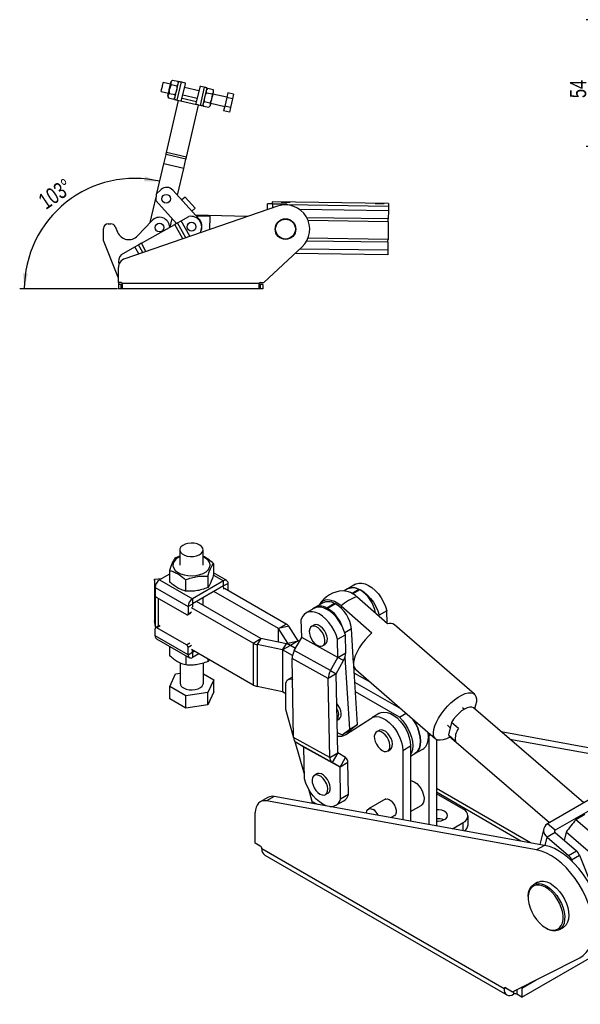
# Model space of a CAD drawing. Extents: x 64 to 763, y 49 to 567.
# Tile 1 of 8: x 64 to 304, y 80 to 502. Entities that reach past the tile are written whole.
import ezdxf

# ---------------------------------------------------------------- set-up
doc = ezdxf.new("R2010")
doc.units = 0
doc.header["$LTSCALE"] = 2
doc.layers.get('0').update_dxf_attribs({"linetype": 'CONTINUOUS'})
doc.styles.add('SLDTEXTSTYLE0', font='TXT', dxfattribs={"width": 0.75})
doc.dimstyles.new('SLDDIMSTYLE0', dxfattribs={"dimtxt": 7, "dimasz": 6.604, "dimexe": 0, "dimexo": 0.0625, "dimgap": 1.75, "dimtad": 1, "dimdec": 0, "dimrnd": 1e-09, "dimzin": 12, "dimtxsty": 'SLDTEXTSTYLE0', "dimsah": 1, "dimcen": 0.09, "dimazin": 3, "dimtfac": 1, "dimtdec": 0, "dimtofl": 0, "dimtmove": 0, "dimatfit": 3, "dimtolj": 1, "dimtzin": 12})
doc.dimstyles.new('SLDDIMSTYLE3', dxfattribs={"dimtxt": 7, "dimasz": 6.604, "dimexe": 0, "dimexo": 0.0625, "dimgap": 1.75, "dimtad": 1, "dimdec": 4, "dimlfac": 5, "dimzin": 12, "dimtxsty": 'SLDTEXTSTYLE0', "dimsah": 1, "dimcen": 0.09, "dimazin": 3, "dimtfac": 1, "dimtdec": 0, "dimtofl": 0, "dimtmove": 0, "dimatfit": 3, "dimtolj": 1, "dimtzin": 12})

# ---------------------------------------------------------------- blocks, each defined once
blk = doc.blocks.new('_D_1')
at = {"color": 179, "linetype": 'CONTINUOUS'}
for p, q in [((327.87, 502.31), (306.85, 502.31)), ((308.85, 502.31), (308.85, 447.95)), ((427.66, 447.95), (306.85, 447.95))]:
    blk.add_line(p, q, dxfattribs=at)
for points in [[(308.85, 502.31), (307.83, 495.71), (309.86, 495.71)], [(308.85, 447.95), (309.86, 454.56), (307.83, 454.56)]]:
    blk.add_solid(points, dxfattribs=at)
at = {"color": 179, "linetype": 'CONTINUOUS', "insert": (299.82, 468.68, 0.1), "char_height": 7, "attachment_point": 1, "rotation": 90, "style": 'SLDTEXTSTYLE0'}
blk.add_mtext('54', dxfattribs=at)
blk = doc.blocks.new('_D_9')
at = {"color": 179, "linetype": 'CONTINUOUS'}
blk.add_line((105.6, 386.85), (63.58, 386.85), dxfattribs=at)
blk.add_arc((112.94, 386.85), 47.36, 76.8575, 180, dxfattribs=at)
for points in [[(123.71, 432.96), (117.35, 435.02), (117.03, 433.01)], [(65.58, 386.85), (67.05, 393.36), (65.03, 393.5)]]:
    blk.add_solid(points, dxfattribs=at)
at = {"color": 179, "linetype": 'CONTINUOUS', "insert": (70.85, 426.38, 0.04), "char_height": 7, "attachment_point": 1, "rotation": 34.3293, "style": 'SLDTEXTSTYLE0'}
blk.add_mtext('103°', dxfattribs=at)

msp = doc.modelspace()

# ---------------------------------------------------------------- linework, layer by layer
at = {"color": 7, "linetype": 'CONTINUOUS'}
for p, q in [((128.348541, 474.648676), (125.232356, 475.37627)), ((129.194626, 476.428912), (128.621389, 475.817243)), ((128.748293, 474.517331), (131.048142, 473.980341)), ((129.194626, 476.428912), (131.494475, 475.891922)), ((130.100484, 468.078236), (131.919473, 475.868694)), ((131.171672, 467.828123), (132.990661, 475.618587)), ((131.737573, 475.089649), (131.494475, 475.891922)), ((132.990661, 475.618587), (134.451372, 475.277523)), ((133.112855, 467.785637), (134.749946, 474.79705)), ((140.540611, 471.801958), (134.386149, 473.238961)), ((140.90441, 473.360048), (139.267319, 466.348634)), ((142.845594, 473.317562), (141.026605, 465.527103)), ((142.845594, 473.317562), (141.384883, 473.658625)), ((124.322862, 471.481041), (127.439046, 470.753447)), ((127.166198, 469.584874), (127.409296, 468.782608)), ((127.855628, 470.694182), (130.155478, 470.157192)), ((139.756667, 468.444441), (133.602203, 469.881443)), ((143.916782, 473.067454), (142.097792, 465.27699)), ((144.30812, 472.900073), (143.734884, 472.288404)), ((143.861788, 470.988498), (146.161636, 470.451502)), ((144.30812, 472.900073), (146.607968, 472.363083)), ((152.498969, 469.009809), (146.578219, 470.392243)), ((146.851068, 471.56081), (146.607968, 472.363083)), ((152.490553, 468.973772), (151.59789, 465.150622)), ((152.936887, 470.885346), (152.490553, 468.973772)), ((154.983502, 468.391697), (152.490553, 468.973772)), ((155.429834, 470.303271), (152.936887, 470.885346)), ((155.429834, 470.303271), (154.983502, 468.391697)), ((126.588802, 445.297659), (131.814384, 467.678056)), ((127.409296, 468.782608), (129.709146, 468.245618)), ((129.709146, 468.245618), (130.282382, 468.85728)), ((131.171672, 467.828123), (132.632383, 467.487065)), ((135.158307, 443.29677), (140.383891, 465.67717)), ((141.026605, 465.527103), (139.565894, 465.868161)), ((142.279693, 466.056041), (142.522791, 465.253768)), ((142.522791, 465.253768), (144.822639, 464.716778)), ((142.969122, 467.165343), (145.268973, 466.628353)), ((144.822639, 464.716778), (145.395877, 465.328441)), ((145.668724, 466.497014), (151.589474, 465.11458)), ((151.59789, 465.150622), (151.151558, 463.239045)), ((154.090836, 464.568544), (151.59789, 465.150622)), ((154.983502, 468.391697), (154.090836, 464.568544)), ((153.644505, 462.656967), (151.151558, 463.239045)), ((154.090836, 464.568544), (153.644505, 462.656967)), ((125.448103, 440.412221), (126.4076, 444.521601)), ((134.977106, 442.520712), (126.4076, 444.521601)), ((135.158307, 443.29677), (126.588802, 445.297659)), ((122.503582, 427.801273), (125.447723, 440.410591)), ((134.01723, 438.409702), (125.447723, 440.410591)), ((134.01761, 438.411334), (125.448103, 440.412221)), ((134.01761, 438.411334), (134.977106, 442.520712)), ((131.352928, 426.998893), (134.01723, 438.409702)), ((122.185786, 427.51258), (122.050211, 424.687404)), ((124.287918, 429.422198), (122.185786, 427.51258)), ((140.642668, 416.772623), (129.373235, 429.178164)), ((119.582618, 415.291214), (122.121012, 426.162779)), ((122.050211, 424.687404), (130.933223, 414.908866)), ((134.612274, 426.236657), (133.205918, 424.959097)), ((134.612274, 426.236657), (138.915638, 421.499457)), ((169.99509, 420.812839), (170.031645, 423.372616)), ((171.942874, 424.145402), (171.931454, 423.345483)), ((221.937778, 423.431397), (171.942874, 424.145402)), ((172.331413, 423.339772), (177.657237, 423.263711)), ((178.500661, 422.900158), (178.57345, 422.825258)), ((221.920648, 422.231519), (178.548493, 422.850941)), ((221.937778, 423.431397), (221.920648, 422.231519)), ((174.323531, 422.29862), (108.700384, 399.77283)), ((138.915638, 421.499457), (137.509281, 420.221896)), ((161.326587, 417.83729), (139.067769, 418.506293)), ((221.8928, 420.281571), (183.883097, 420.824408)), ((221.8928, 420.281571), (221.843591, 416.83607)), ((101.599045, 414.741568), (102.757082, 414.741568)), ((114.177668, 409.574247), (120.266551, 416.01463)), ((115.823262, 406.430494), (130.145353, 414.466783)), ((128.167717, 413.357109), (129.021423, 417.013402)), ((131.319479, 415.125598), (132.92514, 416.026553)), ((132.927607, 416.027937), (136.197577, 417.862755)), ((139.412255, 418.127078), (145.227625, 417.952294)), ((221.843591, 416.83607), (186.887595, 417.335296)), ((221.826341, 415.628193), (187.435749, 416.119344)), ((221.826341, 415.628193), (221.71792, 408.036967)), ((99.599045, 407.541568), (99.599045, 412.741568)), ((104.600265, 413.517891), (105.60677, 411.128202)), ((105.997455, 391.445568), (99.599045, 407.541568)), ((113.043474, 404.870724), (114.649136, 405.771679)), ((221.700671, 406.829091), (186.744681, 407.328316)), ((221.71792, 408.036967), (187.327334, 408.528118)), ((221.700671, 406.829091), (221.651461, 403.38359)), ((107.286642, 401.6405), (113.041008, 404.86934)), ((168.426629, 389.545567), (184.804889, 404.867179)), ((221.623614, 401.43364), (181.743386, 402.003192)), ((221.651461, 403.38359), (183.796891, 403.924211)), ((105.999045, 389.545567), (105.999045, 395.989513)), ((107.199045, 389.545567), (105.999045, 389.545567)), ((105.999045, 389.545567), (105.999045, 388.745568)), ((105.999045, 388.745568), (105.999045, 386.845569)), ((107.199045, 388.745568), (105.999045, 388.745568)), ((107.199045, 386.845569), (107.199045, 388.745568)), ((107.199045, 388.745568), (107.599045, 388.745568)), ((166.399043, 389.145569), (107.599045, 389.145569)), ((107.599045, 389.145569), (107.599045, 386.845569)), ((166.399043, 386.845569), (166.399043, 389.145569)), ((166.399043, 388.745568), (166.799044, 388.745568)), ((166.799044, 389.545567), (168.426629, 389.545567)), ((166.799044, 388.745568), (166.799044, 386.845569)), ((167.999044, 388.745568), (166.799044, 388.745568)), ((167.999044, 388.745568), (167.999044, 386.845569)), ((107.199045, 386.845569), (105.999045, 386.845569)), ((107.599045, 386.845569), (107.199045, 386.845569)), ((166.399043, 386.845569), (107.599045, 386.845569)), ((166.799044, 386.845569), (166.399043, 386.845569)), ((167.999044, 386.845569), (166.799044, 386.845569)), ((132.334281, 274.865696), (132.349322, 268.324709)), ((142.349294, 268.347705), (142.334253, 274.888692)), ((132.340534, 272.145465), (130.411078, 271.464632)), ((146.831784, 268.956593), (146.842885, 264.129124)), ((121.441293, 262.338233), (124.473106, 262.495608)), ((121.819104, 259.852453), (121.441293, 262.338233)), ((121.441293, 262.338233), (121.48266, 244.350519)), ((127.874319, 264.459086), (123.646501, 262.018419)), ((123.646501, 262.018419), (137.788586, 253.89779)), ((127.870773, 266.002303), (127.881874, 261.174834)), ((134.810968, 262.017124), (134.822069, 257.189655)), ((144.291474, 263.494269), (144.302574, 258.6668)), ((152.456759, 261.708359), (146.841034, 264.933005)), ((121.707131, 258.647391), (135.849216, 250.526763)), ((121.707131, 258.647391), (121.71418, 255.581305)), ((121.866604, 259.63791), (121.819104, 259.852453)), ((151.082193, 261.572026), (137.788586, 253.89779)), ((151.087177, 259.405323), (137.79357, 251.731087)), ((151.087177, 259.405323), (151.082193, 261.572026)), ((153.03191, 260.446121), (151.158077, 259.36438)), ((151.16118, 258.015302), (151.158077, 259.36438)), ((178.035316, 243.03154), (151.550089, 258.239814)), ((153.038949, 257.384885), (153.03191, 260.446121)), ((204.322698, 258.057641), (202.892537, 257.232027)), ((207.767429, 260.069564), (204.408672, 258.130594)), ((209.575611, 257.660197), (209.223108, 257.832246)), ((122.423163, 254.357651), (135.151043, 247.049083)), ((137.788586, 253.89779), (137.79357, 251.731087)), ((142.389181, 251.001628), (142.381416, 254.379592)), ((174.676559, 241.092571), (146.947099, 257.015304)), ((221.548787, 243.178618), (208.310781, 254.650709)), ((137.723049, 251.608503), (135.849216, 250.526763)), ((135.849216, 250.526763), (135.856265, 247.460676)), ((163.82247, 234.826639), (137.337243, 250.034912)), ((137.723049, 251.608503), (137.726152, 250.259425)), ((167.181228, 236.765608), (139.451767, 252.688341)), ((189.909824, 249.760588), (186.551067, 247.821618)), ((193.625578, 252.048926), (190.26682, 250.109957)), ((198.793283, 251.811236), (195.434526, 249.872267)), ((195.787029, 249.700218), (195.434526, 249.872267)), ((199.145786, 251.639187), (195.787029, 249.700218)), ((199.145786, 251.639187), (198.793283, 251.811236)), ((201.593267, 250.77277), (214.831273, 239.300679)), ((135.649118, 247.00066), (137.134043, 247.857888)), ((184.649207, 237.294576), (184.498358, 245.033866)), ((221.267041, 248.712473), (217.908284, 246.773504)), ((217.917007, 246.325927), (217.908284, 246.773504)), ((221.371915, 243.331896), (221.267041, 248.712473)), ((121.860465, 241.86474), (121.48266, 244.350519)), ((121.754699, 237.961522), (121.747644, 241.027612)), ((123.439715, 242.344857), (121.954791, 241.487628)), ((135.180746, 234.130637), (122.452872, 241.439201)), ((174.676559, 241.092571), (178.035316, 243.03154)), ((179.135088, 242.044199), (174.678871, 241.090496)), ((178.700656, 234.822242), (174.678871, 241.090496)), ((183.156877, 235.775944), (179.135088, 242.044199)), ((189.938721, 242.5517), (188.878061, 241.939394)), ((206.929388, 226.210175), (205.981046, 240.932316)), ((258.778582, 212.956138), (224.483232, 242.676579)), ((135.896784, 229.840893), (121.754699, 237.961522)), ((122.32985, 236.699284), (136.471935, 228.578655)), ((163.82247, 234.826639), (167.181228, 236.765608)), ((167.184837, 236.764282), (165.540273, 234.196079)), ((178.082625, 234.46546), (167.184837, 236.764282)), ((181.46658, 231.608379), (184.647249, 237.287544)), ((200.199569, 228.718202), (184.647249, 237.287544)), ((200.201527, 228.725237), (184.649207, 237.294576)), ((200.050678, 236.464528), (203.409436, 238.403497)), ((203.560284, 230.664206), (203.409436, 238.403497)), ((127.945568, 233.474642), (127.954825, 229.451049)), ((135.896784, 229.840893), (135.88973, 232.906983)), ((163.82247, 234.826639), (163.863838, 216.838924)), ((176.438064, 231.897256), (165.540273, 234.196079)), ((165.540273, 234.196079), (165.581638, 216.208366)), ((176.438064, 231.897256), (178.082625, 234.46546)), ((179.800428, 233.834901), (176.441671, 231.895932)), ((178.700656, 234.822242), (183.156877, 235.775944)), ((183.159185, 235.77387), (179.800428, 233.834901)), ((182.004685, 232.569179), (179.800428, 233.834901)), ((183.64369, 235.49566), (183.159185, 235.77387)), ((193.640175, 233.690279), (194.700835, 234.302584)), ((200.201527, 228.725237), (200.050678, 236.464528)), ((134.885769, 229.489459), (134.89502, 225.465869)), ((135.896784, 229.840893), (137.770617, 230.922634)), ((163.863838, 216.838924), (137.378605, 232.047201)), ((137.770617, 230.922634), (137.768546, 231.823289)), ((138.622835, 231.332742), (137.841512, 230.881694)), ((137.841512, 230.881694), (137.846496, 228.714991)), ((140.50696, 230.250844), (137.846496, 228.714991)), ((176.438064, 231.897256), (176.479426, 213.909544)), ((176.441671, 231.895932), (176.483036, 213.908218)), ((180.655792, 229.476111), (176.441671, 231.895932)), ((196.087236, 219.691039), (180.534916, 228.26038)), ((181.195615, 194.363188), (180.534916, 228.26038)), ((197.0189, 223.039039), (181.46658, 231.608379)), ((197.0189, 223.039039), (200.199569, 228.718202)), ((202.62862, 227.316206), (200.199569, 228.718202)), ((200.201527, 228.725237), (203.560284, 230.664206)), ((205.263963, 197.983775), (203.277493, 228.821901)), ((132.445891, 226.330021), (132.46589, 217.632064)), ((142.465862, 217.655062), (142.446043, 226.275427)), ((144.373023, 228.030886), (144.375525, 226.943015)), ((144.922221, 227.715526), (144.375525, 226.943015)), ((199.44795, 221.637043), (202.62862, 227.316206)), ((206.93447, 226.3147), (206.921957, 226.325544)), ((208.62272, 199.922745), (207.002741, 225.071445)), ((127.985371, 216.166419), (130.525681, 221.628743)), ((130.525681, 221.628743), (132.456011, 221.929502)), ((142.456567, 221.698836), (146.946382, 219.120707)), ((180.690231, 220.29187), (178.866578, 219.239097)), ((199.445992, 221.630007), (196.087236, 219.691039)), ((196.747935, 185.793848), (196.087236, 219.691039)), ((197.0189, 223.039039), (199.44795, 221.637043)), ((200.106691, 187.732817), (199.445992, 221.630007)), ((214.294783, 217.895274), (207.202673, 221.967686)), ((207.848698, 223.48147), (242.144048, 193.761027)), ((134.925566, 212.181238), (127.985371, 216.166419)), ((127.997404, 210.933629), (127.985371, 216.166419)), ((146.946382, 219.120707), (144.406076, 213.65838)), ((146.958415, 213.887917), (146.946382, 219.120707)), ((176.479426, 213.909544), (165.581638, 216.208366)), ((177.830843, 206.334842), (177.830843, 216.949872)), ((227.522616, 206.431999), (207.461379, 217.951507)), ((144.406076, 213.65838), (134.925566, 212.181238)), ((134.937599, 206.948448), (134.925566, 212.181238)), ((144.418109, 208.425591), (144.406076, 213.65838)), ((146.958415, 213.887917), (144.418109, 208.425591)), ((177.830842, 213.134285), (176.483036, 213.908218)), ((226.644525, 203.068589), (207.720085, 213.935328)), ((134.937599, 206.948448), (127.997404, 210.933629)), ((144.418109, 208.425591), (134.937599, 206.948448)), ((254.472149, 206.504067), (253.733249, 207.139416)), ((305.797191, 166.328403), (258.434012, 207.053969)), ((181.190289, 194.636447), (177.830843, 206.334842)), ((218.116453, 204.739677), (214.757695, 202.800707)), ((226.644525, 203.068589), (229.500951, 204.717568)), ((199.833537, 201.747065), (200.620659, 202.201461)), ((203.60245, 195.606623), (214.366177, 202.539945)), ((205.263963, 197.983775), (208.62272, 199.922745)), ((208.62272, 199.922745), (205.370028, 197.415424)), ((247.189381, 199.577748), (248.372269, 198.560633)), ((248.919378, 200.826675), (247.617518, 195.434585)), ((252.01017, 198.169037), (248.919378, 200.826675)), ((196.747935, 185.793848), (181.195615, 194.363188)), ((199.936016, 196.48933), (202.011271, 195.476455)), ((202.011271, 195.476455), (205.263963, 197.983775)), ((205.370028, 197.415424), (202.011271, 195.476455)), ((205.842488, 197.049515), (205.287862, 197.367991)), ((217.876192, 197.398728), (216.815532, 196.786421)), ((239.112976, 196.387762), (239.175514, 195.214963)), ((239.175514, 195.214963), (239.175514, 157.052735)), ((247.617518, 195.434585), (248.002379, 194.922149)), ((250.70831, 192.776946), (247.617518, 195.434585)), ((248.002379, 194.922149), (291.114235, 157.852114)), ((270.288722, 196.860614), (337.594678, 184.684701)), ((185.793073, 178.608452), (181.799933, 192.513522)), ((197.787927, 183.584062), (182.235607, 192.153402)), ((185.564419, 190.232082), (182.235607, 192.153402)), ((201.11674, 181.662741), (185.564419, 190.232082)), ((201.118924, 181.6581), (185.566604, 190.227439)), ((185.832061, 176.608141), (185.566604, 190.227439)), ((228.035423, 188.783925), (231.39418, 190.722894)), ((231.39418, 190.722894), (231.39418, 158.460411)), ((242.534271, 193.489125), (242.534271, 156.445124)), ((274.039467, 193.635506), (334.235919, 182.745731)), ((196.747935, 185.793848), (200.106691, 187.732817)), ((200.108877, 187.728175), (197.787927, 183.584062)), ((203.437689, 185.806854), (200.108877, 187.728175)), ((221.577644, 188.537306), (222.638305, 189.149612)), ((228.035423, 188.783925), (228.035423, 159.068022)), ((231.39418, 186.354556), (233.285685, 187.446498)), ((233.285685, 187.446498), (236.644442, 189.385467)), ((201.11674, 181.662741), (197.787927, 183.584062)), ((201.11674, 181.662741), (203.437689, 185.806854)), ((204.477682, 183.597069), (201.118924, 181.6581)), ((201.384382, 168.038802), (201.118924, 181.6581)), ((204.743139, 169.977772), (204.477682, 183.597069)), ((338.290499, 185.086395), (290.207238, 157.328519)), ((191.182912, 178.718482), (190.122252, 178.106176)), ((172.885042, 169.044946), (169.526283, 167.105976)), ((288.891474, 148.058926), (172.885042, 169.044946)), ((189.14174, 166.947597), (187.653428, 172.130253)), ((194.884365, 169.857062), (195.945024, 170.469368)), ((201.384382, 168.038802), (204.743139, 169.977772)), ((254.023178, 163.578938), (242.534272, 170.211342)), ((170.181178, 168.657057), (166.822419, 166.718087)), ((285.532715, 146.119956), (169.526283, 167.105976)), ((189.144547, 166.94224), (189.14174, 166.947597)), ((199.331673, 165.25105), (202.69043, 167.19002)), ((220.828768, 168.011165), (213.309243, 163.670235)), ((231.39418, 162.563757), (235.986506, 165.21485)), ((311.500962, 164.932435), (293.469741, 154.523233)), ((164.750945, 148.985276), (164.750945, 162.139638)), ((222.936314, 159.990472), (224.828443, 161.082775)), ((256.073429, 156.842941), (256.073429, 160.721509)), ((306.171011, 161.256431), (302.405929, 159.082895)), ((249.410432, 155.2012), (254.023177, 157.864081)), ((293.469741, 154.523233), (290.207238, 157.328519)), ((388.261241, 85.259596), (302.405929, 159.082895)), ((288.567185, 155.282145), (286.909771, 148.417422)), ((293.449479, 153.524439), (290.090723, 151.585471)), ((293.449479, 153.524439), (302.595419, 145.660239)), ((298.139125, 153.698926), (297.298021, 150.215242)), ((383.994436, 79.875627), (298.139125, 153.698926)), ((166.872266, 147.760663), (164.750945, 148.985276)), ((288.891474, 148.058926), (285.532715, 146.119956)), ((290.090723, 151.585471), (299.236663, 143.72127)), ((271.524067, 86.529928), (167.579373, 146.535923)), ((168.770472, 143.903312), (272.715166, 83.897317)), ((299.236663, 143.72127), (302.595419, 145.660239)), ((300.545997, 141.856784), (303.904753, 143.795753)), ((303.904753, 143.795753), (309.218354, 130.616525)), ((300.545997, 141.856784), (300.82051, 141.175906)), ((285.945817, 132.218142), (284.178052, 131.197633)), ((281.876118, 126.109837), (281.876123, 125.701629)), ((289.379073, 112.70473), (289.732564, 112.500597)), ((295.289647, 111.949698), (297.057413, 112.970207)), ((279.125467, 82.95738), (315.011061, 103.673692)), ((275.108366, 85.277292), (304.061313, 99.839917)), ((279.125467, 86.835947), (285.340496, 90.423808)), ((272.231175, 86.938259), (275.108366, 85.277292)), ((279.125467, 86.835947), (278.697929, 87.08276)), ((279.125467, 86.835947), (279.125467, 82.95738)), ((279.125467, 82.95738), (277.004148, 84.181991))]:
    msp.add_line(p, q, dxfattribs=at)
at = {"color": 8, "linetype": 'CONTINUOUS'}
for p, q in [((132.632383, 467.487065), (139.565894, 465.868161)), ((133.300182, 468.587927), (139.454646, 467.150925)), ((172.306653, 421.606307), (172.331413, 423.339772)), ((133.595353, 408.318272), (130.145353, 414.466783)), ((134.889823, 408.762611), (131.319479, 415.125598)), ((136.66006, 409.370263), (132.92514, 416.026553)), ((136.662779, 409.371196), (132.927607, 416.027937)), ((116.510815, 402.453836), (114.649136, 405.771679)), ((117.805285, 402.898176), (115.823262, 406.430494)), ((114.737858, 401.845252), (113.041008, 404.86934)), ((114.740578, 401.846185), (113.043474, 404.870724)), ((105.997455, 391.445568), (105.999045, 391.445568)), ((146.807165, 264.026821), (151.082193, 261.572026)), ((121.819104, 259.852453), (121.941223, 259.858791)), ((121.819973, 259.474014), (121.819104, 259.852453)), ((151.086976, 259.405208), (151.158077, 259.36438)), ((209.223108, 257.832246), (206.261053, 256.122288)), ((121.860465, 241.86474), (121.830104, 255.06856)), ((123.231789, 242.224822), (123.20492, 253.908753)), ((209.575611, 257.660197), (206.581151, 255.931532)), ((135.856265, 247.460676), (137.341189, 248.317905)), ((123.937796, 242.29643), (122.452872, 241.439201)), ((174.690152, 235.181083), (174.676559, 241.092571)), ((174.692463, 235.180593), (174.678871, 241.090496)), ((205.981046, 240.932316), (203.152093, 239.299196)), ((135.180746, 234.130637), (136.66567, 234.987866)), ((137.374654, 233.764211), (135.88973, 232.906983)), ((178.701847, 234.305058), (178.700656, 234.822242)), ((137.841512, 230.881694), (137.770616, 230.922404)), ((239.175514, 195.214963), (239.950229, 195.662196)), ((282.926544, 149.138006), (242.534271, 172.455969)), ((278.806929, 149.88326), (242.534272, 170.823019)), ((189.14174, 166.947597), (191.269865, 165.719057)), ((254.023177, 154.366736), (254.023177, 157.864081)), ((293.275939, 153.720511), (293.469741, 154.523233)), ((289.223773, 147.994741), (290.090723, 151.585471)), ((272.231288, 86.938198), (271.524067, 86.529928)), ((275.589931, 85.519512), (275.589931, 84.181991)), ((277.004148, 86.230824), (277.004148, 84.181991))]:
    msp.add_line(p, q, dxfattribs=at)
at = {"color": 7, "linetype": 'CONTINUOUS', "flags": 128}
for points in [[(124.322862, 471.481041), (124.323631, 471.484337), (124.341966, 471.56286), (124.383787, 471.741972), (124.446838, 472.012011), (124.527721, 472.358427), (124.622076, 472.762535), (124.724816, 473.202554), (124.830402, 473.654763), (124.933142, 474.094782), (125.027497, 474.49889), (125.10838, 474.8453), (125.171432, 475.115339), (125.213252, 475.294451), (125.231587, 475.37298), (125.232356, 475.37627)], [(127.166198, 469.584874), (127.178587, 469.637934), (127.215331, 469.795308), (127.27518, 470.051626), (127.356094, 470.398174), (127.455319, 470.823143), (127.569476, 471.312056), (127.694678, 471.848277), (127.82666, 472.413538), (127.960927, 472.988586), (128.09291, 473.553846), (128.218111, 474.090062), (128.332268, 474.578981), (128.431493, 475.00395), (128.512408, 475.350497), (128.572256, 475.606815), (128.609, 475.764189), (128.621389, 475.817243)], [(131.919473, 475.868694), (131.940054, 475.86389), (132.001012, 475.849656), (132.1, 475.826548), (132.233217, 475.79544), (132.39554, 475.757537), (132.580734, 475.7143), (132.781682, 475.667379), (132.990661, 475.618587)], [(143.916782, 473.067454), (143.896201, 473.072259), (143.835243, 473.086492), (143.736255, 473.109607), (143.603038, 473.140709), (143.440714, 473.178611), (143.255519, 473.221848), (143.054571, 473.268769), (142.845594, 473.317562)], [(145.395877, 465.328441), (145.408263, 465.381501), (145.44501, 465.538869), (145.504859, 465.795193), (145.585772, 466.14174), (145.684999, 466.566704), (145.799154, 467.055623), (145.924356, 467.591844), (146.056339, 468.157099), (146.190607, 468.732152), (146.322587, 469.297413), (146.447789, 469.833628), (146.561947, 470.322547), (146.661171, 470.747517), (146.742087, 471.094058), (146.801933, 471.350382), (146.838679, 471.50775), (146.851068, 471.56081)], [(130.100484, 468.078236), (130.121065, 468.073432), (130.182023, 468.059198), (130.281011, 468.036083), (130.414228, 468.004982), (130.576552, 467.967079), (130.761745, 467.923836), (130.962693, 467.876921), (131.171672, 467.828123)], [(142.097792, 465.27699), (142.07721, 465.2818), (142.016252, 465.296028), (141.917265, 465.319143), (141.784049, 465.35025), (141.621725, 465.388147), (141.43653, 465.43139), (141.235584, 465.478311), (141.026605, 465.527103)], [(126.4076, 444.521601), (126.429077, 444.613586), (126.451021, 444.707567), (126.473365, 444.803266), (126.496046, 444.900403), (126.518998, 444.9987), (126.542152, 445.097868), (126.565442, 445.197619), (126.588802, 445.297659)], [(134.977106, 442.520712), (134.998585, 442.6127), (135.020528, 442.706678), (135.042873, 442.802377), (135.065554, 442.899517), (135.088504, 442.997814), (135.111659, 443.096981), (135.13495, 443.19673), (135.158307, 443.29677)], [(172.331413, 423.339772), (171.882751, 423.346179), (171.451333, 423.352341), (171.053734, 423.358019), (170.705232, 423.362996), (170.419225, 423.36708), (170.206704, 423.370116), (170.075836, 423.371985), (170.031645, 423.372616)], [(177.742287, 424.062577), (178.207853, 424.055928), (178.646358, 424.049666), (179.032328, 424.044153), (179.343321, 424.039712), (179.561266, 424.0366), (179.673501, 424.034997), (179.673501, 424.034997), (179.561266, 424.0366), (179.343321, 424.039712), (179.032328, 424.044154), (178.646358, 424.049666), (178.207853, 424.055928), (177.742287, 424.062577), (177.276721, 424.069227), (176.83821, 424.075489), (176.452246, 424.081001), (176.141253, 424.085443), (175.923302, 424.088555), (175.811067, 424.090158), (175.811067, 424.090158), (175.923302, 424.088555), (176.141253, 424.085443), (176.452246, 424.081001), (176.83821, 424.075489), (177.276721, 424.069227), (177.742287, 424.062577)], [(218.138161, 423.485662), (218.603733, 423.479013), (219.042244, 423.47275), (219.428208, 423.467238), (219.739201, 423.462796), (219.957152, 423.459684), (220.069387, 423.458081), (220.069387, 423.458081), (219.957152, 423.459684), (219.739201, 423.462796), (219.428208, 423.467238), (219.042244, 423.47275), (218.603733, 423.479013), (218.138161, 423.485662), (217.672601, 423.492311), (217.234089, 423.498573), (216.848126, 423.504085), (216.537132, 423.508527), (216.319182, 423.511639), (216.206946, 423.513243), (216.206946, 423.513243), (216.319182, 423.511639), (216.537132, 423.508527), (216.848126, 423.504085), (217.234089, 423.498573), (217.672601, 423.49231), (218.138161, 423.485662)], [(221.920648, 422.231519), (221.917489, 422.010339), (221.914234, 421.782397), (221.910884, 421.547847), (221.907439, 421.306845), (221.903911, 421.05955), (221.900287, 420.806126), (221.896579, 420.546742), (221.8928, 420.281571)], [(131.319479, 415.125598), (131.198741, 415.05785), (131.067858, 414.984411), (130.928091, 414.905986), (130.780786, 414.823331), (130.62736, 414.737243), (130.469293, 414.648549), (130.308108, 414.558106), (130.145353, 414.466783)], [(132.927607, 416.027937), (132.927265, 416.027745), (132.926927, 416.027555), (132.926595, 416.027369), (132.926271, 416.027188), (132.925963, 416.027014), (132.925669, 416.02685), (132.925394, 416.026695), (132.92514, 416.026553)], [(145.227625, 417.952294), (145.21763, 417.619651), (145.204737, 417.190761), (145.18924, 416.675054), (145.171469, 416.083873), (145.151823, 415.430219), (145.130732, 414.728466), (145.108661, 413.994047), (145.086088, 413.243115), (145.063519, 412.492182), (145.056313, 412.252359)], [(221.826341, 415.628193), (221.82869, 415.793268), (221.832779, 416.079248), (221.837142, 416.385015), (221.84123, 416.670995), (221.843591, 416.83607)], [(115.823262, 406.430494), (115.660508, 406.339171), (115.499321, 406.248728), (115.341254, 406.160034), (115.187829, 406.073946), (115.040524, 405.991291), (114.900757, 405.912866), (114.769874, 405.839426), (114.649136, 405.771679)], [(221.700671, 406.829091), (221.703031, 406.994165), (221.707108, 407.280145), (221.711483, 407.585912), (221.71556, 407.871893), (221.71792, 408.036968)], [(221.651461, 403.38359), (221.647682, 403.118418), (221.643975, 402.859035), (221.640351, 402.605611), (221.636822, 402.358315), (221.633377, 402.117313), (221.630027, 401.882763), (221.626773, 401.654823), (221.623614, 401.43364)], [(140.869801, 276.918214), (139.784821, 277.390257), (138.518094, 277.675919), (137.163571, 277.75401), (135.821703, 277.618743), (134.59202, 277.280147), (133.565714, 276.763335), (132.818902, 276.106637), (132.406976, 275.358758), (132.360486, 274.57516), (132.682878, 273.813965), (133.350241, 273.131625), (134.313081, 272.578746), (135.499989, 272.196331), (136.822936, 272.012744), (138.183808, 272.041601), (139.481671, 272.28076), (140.620269, 272.712488), (141.515166, 273.304756), (142.099977, 274.013651), (142.331343, 274.786586), (142.192093, 275.566245), (141.692567, 276.294798), (140.869801, 276.918214)], [(132.341052, 271.920261), (131.692474, 271.58446), (130.608669, 270.806504), (129.840049, 269.913039), (129.422556, 268.945843), (129.375708, 267.950141), (129.701701, 266.97249), (130.38528, 266.058609), (131.394496, 265.25122), (132.682146, 264.588087), (134.18803, 264.10021), (135.841735, 263.810403), (137.565929, 263.732218), (139.279994, 263.86931), (140.903782, 264.21527), (142.361365, 264.753922), (143.584592, 265.460076), (144.516266, 266.300713), (145.11282, 267.236529), (145.346361, 268.223765), (145.205967, 269.216259), (144.698203, 270.167604), (143.846814, 271.033312), (142.691612, 271.772907), (142.341024, 271.943257)], [(204.077193, 257.915914), (204.668174, 258.267518), (205.83455, 258.621408), (207.141109, 258.637159), (208.545792, 258.314266), (210.003384, 257.663126), (211.466966, 256.704696), (212.889425, 255.46983), (214.224973, 253.998278), (215.43062, 252.337404), (216.467555, 250.540676), (217.302401, 248.665923), (217.908284, 246.773504)], [(207.767429, 260.069564), (208.026931, 260.206488), (209.193307, 260.560377), (210.499866, 260.576128), (211.904549, 260.253235), (213.362142, 259.602095), (214.825724, 258.643665), (216.248183, 257.4088), (217.583731, 255.937247), (218.789377, 254.276373), (219.826312, 252.479645), (220.661158, 250.604892), (221.267041, 248.712473)], [(203.409436, 238.403497), (202.803553, 240.295916), (201.968707, 242.170669), (200.931772, 243.967397), (199.726125, 245.628271), (198.390577, 247.099824), (196.968119, 248.334689), (195.504536, 249.293119), (194.046944, 249.944259), (192.642261, 250.267152), (191.335702, 250.251401), (190.169326, 249.897511), (189.909824, 249.760588)], [(201.593267, 250.77277), (200.159649, 251.864522), (198.708091, 252.675143), (197.282698, 253.180007), (195.926778, 253.36377), (194.681531, 253.220852), (193.584794, 252.755594), (192.669891, 251.982129), (192.091287, 251.1632)], [(200.050678, 236.464528), (199.444796, 238.356947), (198.60995, 240.231699), (197.573015, 242.028428), (196.367368, 243.689302), (195.03182, 245.160854), (193.609361, 246.39572), (192.145779, 247.35415), (190.688187, 248.00529), (189.283503, 248.328183), (187.976945, 248.312432), (186.810569, 247.958542), (185.821921, 247.277913), (185.042825, 246.292445), (184.498358, 245.033866)], [(121.860465, 241.86474), (121.914671, 241.627783), (121.962442, 241.492043)], [(191.259119, 233.926062), (192.167685, 233.545762), (193.008867, 233.482084), (193.720278, 233.739742), (194.249157, 234.299636), (194.556278, 235.120233), (194.618864, 236.140675), (194.432272, 237.285286), (194.010343, 238.46917), (193.384367, 239.604522), (192.600773, 240.607144), (191.717672, 241.402674), (190.800563, 241.932109), (189.917464, 242.156184), (189.133869, 242.058283), (188.507893, 241.645667), (188.085964, 240.948932), (187.899373, 240.019754), (187.961959, 238.927053), (188.26908, 237.751861), (188.797959, 236.581337), (189.50937, 235.502301), (190.350552, 234.594771), (191.259119, 233.926062)], [(194.700835, 234.302584), (194.780938, 234.352048), (195.309817, 234.911942), (195.616938, 235.732539), (195.679523, 236.752981), (195.492932, 237.897592), (195.071003, 239.081476), (194.445027, 240.216828), (193.661432, 241.219449), (192.778332, 242.01498), (191.861223, 242.544415), (190.978124, 242.76849), (190.194529, 242.670588), (189.938721, 242.5517)], [(214.831273, 239.300679), (213.306567, 237.844062), (211.863948, 236.25065), (210.544832, 234.566191), (209.387085, 232.839036), (208.423947, 231.118769), (207.683065, 229.454779), (207.185709, 227.894834), (206.946157, 226.483713), (206.971286, 225.261932), (207.260374, 224.264562), (207.805123, 223.520236), (207.848698, 223.48147)], [(133.930342, 215.602541), (135.015322, 215.130498), (136.28205, 214.844838), (137.636573, 214.766747), (138.97844, 214.902013), (140.208124, 215.240611), (141.23443, 215.757422), (141.981241, 216.414119), (142.393167, 217.161999), (142.465862, 217.655062)], [(177.830843, 216.949872), (177.898776, 217.707151), (178.099969, 218.356892), (178.426686, 218.874128), (178.866375, 219.23898), (179.402138, 219.437427), (180.013386, 219.461844), (180.676627, 219.311292), (180.709573, 219.299653)], [(248.278852, 194.559327), (246.792573, 193.809765), (245.411839, 193.334903), (244.176369, 193.148404), (243.121704, 193.255635), (242.278187, 193.653508), (241.670085, 194.330578), (241.31489, 195.267368), (241.222819, 196.436927), (241.396523, 197.805612), (241.831007, 199.334043), (242.513769, 200.978252), (243.425167, 202.69094), (244.538981, 204.422835), (245.823169, 206.124114), (247.240791, 207.745831), (248.75106, 209.241337), (250.31053, 210.567607), (251.874338, 211.686484), (253.397496, 212.565785), (254.836186, 213.180212), (256.149018, 213.512086), (257.298225, 213.551864), (258.250746, 213.298401), (258.979181, 212.758985), (259.462573, 211.949137), (259.687014, 210.892155), (259.646046, 209.618446), (259.340852, 208.164652), (258.835914, 206.708389)], [(200.620659, 202.201461), (200.700762, 202.250926), (201.22964, 202.810817), (201.536762, 203.631414), (201.599347, 204.651859), (201.412756, 205.796468), (200.990826, 206.980351), (200.364851, 208.115706), (199.692249, 208.995798)], [(258.434012, 207.053969), (258.361847, 207.112079), (257.672149, 207.40561), (256.780978, 207.408847), (255.728645, 207.121641), (254.562752, 206.556985), (253.336042, 205.740419), (252.104, 204.708885), (250.922355, 203.50904), (249.844566, 202.195158), (248.919378, 200.826675)], [(214.366177, 202.539945), (215.412685, 203.097893), (216.627985, 203.313569), (217.969733, 203.17946), (219.391181, 202.700237), (220.842804, 201.892597), (222.274025, 200.784679), (223.63498, 199.415085), (224.87825, 197.831533), (225.960518, 196.089197), (226.844075, 194.248782), (227.498141, 192.37441), (227.899922, 190.531386), (228.035423, 188.783925)], [(218.116453, 204.739677), (218.771442, 205.036862), (219.986742, 205.252539), (221.32849, 205.118429), (222.749938, 204.639206), (224.201561, 203.831566), (225.632783, 202.723649), (226.993737, 201.354055), (228.237007, 199.770503), (229.319275, 198.028167), (230.202833, 196.187752), (230.856898, 194.313379), (231.25868, 192.470356), (231.39418, 190.722894)], [(226.644525, 203.068589), (227.995397, 201.62853), (229.222364, 199.991879), (230.28593, 198.21132), (231.151858, 196.344167), (231.792275, 194.450524), (232.186567, 192.591347), (232.322041, 190.82648), (232.194336, 189.212736), (231.807564, 187.802058), (231.394181, 186.968453)], [(233.285685, 187.446498), (233.673311, 187.702514), (234.53293, 188.578827), (235.166321, 189.741028), (235.553093, 191.151705), (235.680798, 192.765449), (235.545324, 194.530316), (235.151032, 196.389494), (234.510615, 198.283136), (233.644687, 200.150289), (232.581122, 201.930848), (232.384451, 202.218719)], [(232.437797, 202.141711), (232.581122, 201.930848), (233.644687, 200.150289), (234.510615, 198.283136), (235.151032, 196.389494), (235.545324, 194.530316), (235.680798, 192.765449), (235.553093, 191.151705), (235.166321, 189.741028), (234.53293, 188.578827), (233.673311, 187.702514), (233.285685, 187.446498)], [(204.350396, 196.826803), (204.546795, 196.828778), (205.791452, 197.016641)], [(219.196588, 188.773088), (220.105155, 188.39279), (220.946337, 188.32911), (221.657748, 188.58677), (222.186627, 189.146661), (222.493748, 189.967259), (222.556334, 190.987703), (222.369743, 192.132312), (221.947813, 193.316196), (221.321838, 194.45155), (220.538242, 195.454172), (219.655142, 196.249702), (218.738035, 196.779136), (217.854934, 197.003213), (217.071339, 196.905311), (216.445364, 196.492692), (216.023434, 195.795958), (215.836843, 194.866783), (215.899429, 193.774079), (216.20655, 192.598886), (216.735428, 191.428365), (217.44684, 190.349327), (218.288022, 189.441798), (219.196588, 188.773088)], [(222.638305, 189.149612), (222.718409, 189.199077), (223.247287, 189.758968), (223.554409, 190.579565), (223.616994, 191.60001), (223.430403, 192.744618), (223.008474, 193.928502), (222.382498, 195.063857), (221.598903, 196.066478), (220.715802, 196.862008), (219.798695, 197.391443), (218.915595, 197.615519), (218.132, 197.517617), (217.876192, 197.398728)], [(236.644442, 189.385467), (237.032068, 189.641483), (237.891687, 190.517796), (238.525078, 191.679997), (238.911851, 193.090674), (239.039555, 194.704419), (238.904081, 196.469285), (238.886872, 196.583704)], [(192.503308, 170.092842), (193.411874, 169.712546), (194.253057, 169.648864), (194.964468, 169.906525), (195.493346, 170.466416), (195.800468, 171.287013), (195.863053, 172.307458), (195.676462, 173.452066), (195.254532, 174.635951), (194.628557, 175.771305), (193.844962, 176.773927), (192.961862, 177.569457), (192.044754, 178.098892), (191.161654, 178.322968), (190.378058, 178.225066), (189.752083, 177.812447), (189.330153, 177.115712), (189.143563, 176.186538), (189.206148, 175.093833), (189.51327, 173.918641), (190.042148, 172.74812), (190.753559, 171.669081), (191.594742, 170.761554), (192.503308, 170.092842)], [(195.945024, 170.469368), (196.025128, 170.518831), (196.554006, 171.078722), (196.861127, 171.899319), (196.923713, 172.919764), (196.737122, 174.064372), (196.315192, 175.248256), (195.689217, 176.383611), (194.905622, 177.386233), (194.022521, 178.181763), (193.105414, 178.711198), (192.222314, 178.935274), (191.438718, 178.837372), (191.182912, 178.718482)], [(195.666958, 164.923606), (195.194553, 165.067376), (193.736961, 165.718519), (192.273378, 166.676946), (190.85092, 167.911815), (189.515372, 169.383367), (188.309726, 171.044241), (187.272791, 172.840969), (186.437944, 174.715718), (185.832061, 176.608141)], [(231.39418, 175.871497), (231.931649, 175.765566), (232.98675, 175.310386)], [(232.98675, 175.310386), (234.041852, 174.547372), (235.030658, 173.52446), (235.891037, 172.30593), (236.56893, 170.968341), (237.021741, 169.595741), (237.221019, 168.274378), (237.154241, 167.087275), (236.825607, 166.109021), (236.255761, 165.401085), (235.986506, 165.21485)], [(169.526283, 167.105976), (168.521201, 167.184277), (167.595278, 167.043701), (166.770722, 166.687618), (166.067308, 166.124568), (165.501904, 165.368054), (165.088072, 164.436216), (164.835735, 163.351406), (164.750945, 162.139638)], [(219.928696, 167.491565), (219.983189, 167.555885), (220.570986, 167.948095), (221.319395, 168.015015), (222.161916, 167.750699), (223.023688, 167.178632), (223.828138, 166.349648), (224.503787, 165.337403), (224.990602, 164.23184), (225.245326, 163.131192), (225.245326, 162.133261), (224.990602, 161.326714), (224.503787, 160.783215), (223.92837, 160.563173)], [(212.480901, 161.881898), (212.488562, 162.078371), (212.676173, 162.919252), (213.097727, 163.519049), (213.715771, 163.824471), (214.475387, 163.808379), (215.309081, 163.472203)], [(242.534271, 158.4912), (243.221934, 158.473854), (244.466707, 158.609819), (245.586758, 158.951553), (246.482562, 159.468689), (247.074526, 160.115281), (247.31005, 160.833873), (247.168206, 161.560617), (246.6616, 162.230937), (245.835244, 162.785274), (244.762562, 163.174371), (243.53887, 163.363657), (242.534272, 163.360022)], [(307.859315, 102.015875), (308.916485, 102.734634), (310.216525, 103.994927), (311.302028, 105.542158), (312.15782, 107.354717), (312.771941, 109.407281), (313.135827, 111.671165), (313.244376, 114.11475), (313.096082, 116.70389), (312.693011, 119.402416), (312.04081, 122.172618), (311.148571, 124.975802), (310.028772, 127.772801), (308.697047, 130.524541), (307.172016, 133.19257), (305.474973, 135.73962), (303.629626, 138.130108), (301.661769, 140.330627), (299.598891, 142.310436), (297.469812, 144.041875), (295.304275, 145.500757), (293.132532, 146.6667), (290.984929, 147.523414), (288.891474, 148.058926)], [(304.061313, 99.839917), (305.557726, 100.795664), (306.857767, 102.055956), (307.943269, 103.603188), (308.799061, 105.415747), (309.413183, 107.468311), (309.777068, 109.732195), (309.885617, 112.17578), (309.737324, 114.76492), (309.334252, 117.463446), (308.682051, 120.233648), (307.789813, 123.036832), (306.670013, 125.833831), (305.338288, 128.585571), (303.813257, 131.2536), (302.116215, 133.80065), (300.270867, 136.191138), (298.30301, 138.391657), (296.240133, 140.371465), (294.111053, 142.102905), (291.945516, 143.561787), (289.773773, 144.72773), (287.62617, 145.584444), (285.532715, 146.119956)], [(281.876118, 126.109837), (281.877108, 126.253097), (282.025613, 127.785044), (282.421856, 129.117357), (283.053121, 130.207206), (283.899114, 131.019563), (284.932628, 131.528328), (286.120463, 131.717139), (287.424445, 131.579924), (288.802636, 131.12111), (290.210762, 130.35543), (291.603568, 129.307493), (292.936273, 128.010988), (294.166044, 126.507585), (295.253369, 124.845596), (296.163288, 123.078448), (296.866561, 121.262934), (297.340587, 119.457405), (297.570118, 117.719898), (297.547791, 116.106252), (297.274311, 114.668336), (296.758476, 113.452363), (296.01687, 112.497411), (295.073318, 111.834179), (295.073318, 111.834179)], [(294.479516, 112.0683), (295.404324, 112.724659), (296.123992, 113.675409), (296.614012, 114.888173), (296.857694, 116.321656), (296.846747, 117.927036), (296.581527, 119.649653), (296.071087, 121.430835), (295.3328, 123.20993), (294.391809, 124.926354), (293.280154, 126.521656), (292.035695, 127.94151), (290.700809, 129.137564), (289.320953, 130.069089), (287.94312, 130.704361), (286.614219, 131.021752), (285.379527, 131.010443), (284.281064, 130.670831), (283.356257, 130.014472), (282.636589, 129.063722), (282.146569, 127.850958), (281.902886, 126.417476), (281.913844, 124.81209), (282.179053, 123.089478), (282.689494, 121.308296), (283.42778, 119.529201), (284.368772, 117.812778), (285.480427, 116.217475), (286.724897, 114.797615), (288.059782, 113.601561), (289.439638, 112.670037), (290.817472, 112.034764), (292.146362, 111.717379), (293.381054, 111.728689), (294.479516, 112.0683)], [(285.945817, 132.218142), (286.162147, 132.33366), (287.27731, 132.683858), (288.52825, 132.709763), (289.874757, 132.410544), (291.273548, 131.795822), (292.679672, 130.885349), (294.047938, 129.708388), (295.334355, 128.302776), (296.497587, 126.713682), (297.50025, 124.992181), (298.310101, 123.193612), (298.901126, 121.375774), (299.254328, 119.597096), (299.358346, 117.914748), (299.209842, 116.382802), (298.813598, 115.050488), (298.182333, 113.96064), (297.33634, 113.148282), (297.057413, 112.970207)]]:
    msp.add_lwpolyline(points, dxfattribs=at)
at = {"color": 7, "linetype": 'CONTINUOUS'}
for centre, radius in [((126.476685, 425.466076), 1.905), ((123.599045, 413.141568), 1.905), ((137.369574, 413.475039), 1.905), ((177.700049, 412.461998), 4.445), ((177.700049, 412.461998), 4.245)]:
    msp.add_circle(centre, radius, dxfattribs=at)
for centre, radius, start, end in [((134.360423, 474.888002), 0.4, 346.8575036, 76.8575036), ((141.293933, 473.269101), 0.4, 76.8575036, 166.8575036), ((132.723332, 467.876587), 0.4, 256.8575036, 346.8575036), ((139.656843, 466.257687), 0.4, 166.8575036, 256.8575036), ((124.351232, 440.667532), 1.126193, 346.81180459, 346.89697323), ((133.382276, 438.558428), 0.652139, 346.81719572, 346.96438788), ((126.70856, 426.757523), 3.6, 42.25261132, 132.25261132), ((177.700049, 412.461998), 10.4, 313.09087757, 108.9452874), ((177.640102, 422.063833), 1.2, 44.18177999, 89.18178324), ((101.599045, 412.741568), 2, 90, 180), ((102.757083, 412.741568), 2, 22.84015873, 90), ((123.599045, 413.141568), 4.4, 1.56253228, 139.23419648), ((137.107946, 413.328237), 4.625, 327.86936552, 101.35202617), ((137.208198, 413.652684), 4.64, 338.20084452, 42.25261132), ((110.399045, 413.146642), 5.2, 202.84015873, 316.60697149), ((110.682475, 398.500604), 4.625, 137.24253263, 195.12462913), ((112.209623, 406.353552), 1.701202, 299.25545021, 299.35071068), ((109.999045, 395.989513), 4, 108.9452874, 180), ((107.199045, 389.145568), 0.4, 0, 90), ((166.799045, 389.145568), 0.4, 90, 180), ((125.919763, 258.46722), 4.216483, 122.62490633, 177.55099645), ((151.841848, 260.636407), 1.20518, 350.91554195, 129.07408427), ((151.114801, 259.371299), 0.043826, 350.91722005, 129.07207133), ((206.566132, 253.449443), 5.125279, 58.77459737, 115.95845228), ((123.249273, 255.653517), 1.536791, 182.69325758, 237.48264273), ((140.061848, 250.346592), 4.216483, 122.62490633, 177.55099645), ((202.927959, 244.551115), 12.7, 92.73362447, 147.26099899), ((212.645913, 239.384089), 15.870194, 105.85250349, 134.14211998), ((202.044974, 248.367479), 8.873518, 45.0795454, 88.20927188), ((202.646919, 245.685724), 13.83455, 8.26229228, 59.9453852), ((137.876223, 251.601961), 0.153314, 122.6232286, 177.55422014), ((192.701752, 245.653759), 5.026316, 57.06460184, 129.82456638), ((195.998101, 247.335477), 5.27688, 58.01456856, 116.71847855), ((189.171104, 238.020995), 13.422917, 18.79839474, 60.46976452), ((192.282512, 239.722428), 13.751861, 5.04740575, 60.06086782), ((135.425512, 247.388768), 0.436714, 231.06139394, 9.47734451), ((122.1784, 241.099516), 0.436716, 51.06126872, 189.47672843), ((174.673421, 241.086749), 0.006614, 34.51079525, 61.67557216), ((176.543735, 240.263935), 3.143954, 34.48912614, 61.67786425), ((222.510452, 239.972592), 3.347149, 53.88619236, 106.6969049), ((123.10783, 237.815934), 1.360941, 173.85896771, 235.13471999), ((167.187269, 236.776482), 0.01244, 240.94606579, 258.72922223), ((184.634904, 237.294769), 0.014304, 329.65931309, 359.2280446), ((134.354643, 232.834775), 1.536784, 2.693107, 57.48278559), ((166.697513, 240.003836), 5.921929, 240.95536189, 258.73097507), ((176.925365, 228.657647), 5.921989, 60.95545231, 78.73088237), ((181.292046, 236.602546), 3.144007, 214.48936166, 241.67763223), ((183.162313, 235.779675), 0.006593, 214.45759676, 241.68180157), ((137.086841, 229.650603), 1.205174, 170.91530581, 309.07432036), ((137.813888, 230.915711), 0.043821, 170.91072962, 309.07856057), ((176.435633, 231.885057), 0.012439, 60.95821428, 78.73062783), ((187.34026, 228.170252), 6.80594, 149.65766026, 179.2412376), ((200.187224, 228.725427), 0.014304, 329.66169741, 359.23783953), ((196.754929, 230.754336), 6.805952, 329.65767639, 359.24121735), ((202.892586, 219.600912), 6.805947, 149.65768076, 179.24124268), ((199.460308, 221.629813), 0.014317, 149.6730689, 179.22388916), ((134.935681, 217.871085), 2.48133, 185.52775115, 246.0987742), ((166.738877, 222.016122), 5.921928, 240.9553918, 258.73097772), ((176.476985, 213.897316), 0.012468, 60.97060129, 78.71338546), ((196.084192, 204.206095), 4.460981, 327.17157013, 35.06168475), ((183.676517, 194.181156), 2.487571, 175.80355556, 234.60262959), ((200.990459, 199.915227), 5.038508, 258.26145657, 301.22536873), ((257.153143, 194.074118), 6.57408, 141.47262339, 191.38005361), ((185.561394, 190.227822), 0.005224, 355.79924611, 54.62394748), ((200.111904, 187.732436), 0.005227, 175.82596857, 234.60445885), ((199.228838, 185.611817), 2.487572, 175.80357221, 234.60262312), ((201.113715, 181.658483), 0.005223, 355.79036154, 54.61829534), ((201.996777, 183.779098), 2.487574, 355.80361086, 54.60260984), ((172.055089, 165.212428), 3.921353, 77.78095629, 118.54660908), ((200.259584, 171.129541), 4.62913, 301.67629775, 345.59295789), ((186.556531, 166.997543), 2.588606, 340.4302375, 358.77583908), ((197.184117, 169.020763), 4.313522, 263.97178498, 346.84141573), ((212.121958, 158.431717), 5.963577, 25.19755026, 57.69463768), ((252.938687, 160.721509), 3.056308, 290.78342191, 69.21655168), ((243.089405, 152.838825), 6.665785, 67.25686577, 94.77718604), ((252.751071, 157.128413), 3.334599, 301.41038554, 355.08895285), ((291.857293, 154.422337), 3.341943, 119.58679429, 238.08869114), ((361.362777, 107.976783), 78.024, 139.07996902, 144.12626152), ((293.75671, 154.017809), 0.581209, 119.58695443, 238.08869431), ((166.044167, 146.466063), 1.536794, 2.60543731, 57.39474769), ((170.327325, 146.193451), 2.769211, 172.89597154, 235.79184394), ((295.968606, 140.034298), 4.926862, 21.70995245, 48.44687752), ((299.327362, 141.973266), 4.926862, 21.70995245, 48.44687752), ((293.076895, 117.568533), 6.071945, 236.57918277, 289.19563473), ((274.002745, 86.127848), 2.511079, 170.78598931, 309.20325894), ((271.955141, 86.599852), 0.436709, 50.79636802, 189.21364438), ((276.297039, 82.817265), 1.537037, 62.6098965, 117.3901035)]:
    msp.add_arc(centre, radius, start, end, dxfattribs=at)
for points, knots in [([(127.855628, 470.694182), (127.849918, 470.841819), (127.831298, 471.323182), (127.881417, 472.147856), (128.136176, 473.308392), (128.519826, 474.066105), (128.748293, 474.517331)], [0, 0, 0, 0, 0.1113110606, 0.3629253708, 0.6206146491, 1, 1, 1, 1]), ([(128.748293, 474.517331), (128.701618, 474.703188), (128.607255, 475.078932), (128.660122, 475.590646), (128.863769, 476.044065), (129.083668, 476.299848), (129.194626, 476.428912)], [0, 0, 0, 0, 0.2646055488, 0.534947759, 0.7653428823, 1, 1, 1, 1]), ([(131.048142, 473.980341), (131.053177, 473.474593), (131.061547, 472.6339), (130.778944, 471.480247), (130.459905, 470.71788), (130.225976, 470.287034), (130.155478, 470.157192)], [0, 0, 0, 0, 0.3793840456, 0.6306415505, 0.8886885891, 1, 1, 1, 1]), ([(131.494475, 475.891922), (131.541151, 475.706065), (131.635513, 475.330322), (131.582647, 474.818607), (131.379, 474.365188), (131.1591, 474.109405), (131.048142, 473.980341)], [0, 0, 0, 0, 0.2646054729, 0.5349476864, 0.7653428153, 1, 1, 1, 1]), ([(127.409296, 468.782608), (127.362621, 468.968462), (127.268259, 469.3442), (127.321125, 469.855923), (127.524771, 470.309342), (127.744671, 470.565121), (127.855628, 470.694182)], [0, 0, 0, 0, 0.2646048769, 0.5349480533, 0.7653433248, 1, 1, 1, 1]), ([(130.155478, 470.157192), (130.202153, 469.971337), (130.296516, 469.595598), (130.243649, 469.083885), (130.040003, 468.630457), (129.820104, 468.374678), (129.709146, 468.245618)], [0, 0, 0, 0, 0.2646049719, 0.5349473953, 0.7653433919, 1, 1, 1, 1]), ([(142.969122, 467.165343), (142.963411, 467.312981), (142.944791, 467.794345), (142.99491, 468.619019), (143.249671, 469.779554), (143.63332, 470.537269), (143.861788, 470.988498)], [0, 0, 0, 0, 0.1113123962, 0.3629248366, 0.6206137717, 1, 1, 1, 1]), ([(143.861788, 470.988498), (143.815112, 471.174353), (143.720748, 471.550092), (143.773614, 472.061808), (143.977264, 472.515226), (144.197163, 472.771009), (144.30812, 472.900073)], [0, 0, 0, 0, 0.264604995, 0.5349474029, 0.7653427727, 1, 1, 1, 1]), ([(146.161636, 470.451502), (146.166671, 469.945754), (146.17504, 469.105061), (145.892439, 467.951408), (145.5734, 467.189041), (145.339471, 466.758194), (145.268973, 466.628353)], [0, 0, 0, 0, 0.3793840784, 0.6306415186, 0.8886885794, 1, 1, 1, 1]), ([(146.607968, 472.363083), (146.654644, 472.177228), (146.749008, 471.80149), (146.696142, 471.289766), (146.492492, 470.836349), (146.272593, 470.580566), (146.161636, 470.451502)], [0, 0, 0, 0, 0.2646047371, 0.534947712, 0.7653429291, 1, 1, 1, 1]), ([(142.522791, 465.253768), (142.476115, 465.439622), (142.381751, 465.815361), (142.434617, 466.327084), (142.638266, 466.780502), (142.858165, 467.036281), (142.969122, 467.165343)], [0, 0, 0, 0, 0.2646049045, 0.5349480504, 0.7653434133, 1, 1, 1, 1]), ([(145.268973, 466.628353), (145.315648, 466.442498), (145.41001, 466.066759), (145.357142, 465.555046), (145.1535, 465.101617), (144.933597, 464.845839), (144.822639, 464.716778)], [0, 0, 0, 0, 0.2646048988, 0.5349472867, 0.7653431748, 1, 1, 1, 1]), ([(130.411078, 271.464632), (130.190187, 271.169826), (129.743615, 270.573823), (129.08288, 269.286329), (128.451998, 267.734193), (128.065695, 266.583116), (127.870773, 266.002303)], [0, 0, 0, 0, 0.2646051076, 0.5349477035, 0.7653428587, 1, 1, 1, 1]), ([(146.831784, 268.956593), (145.964245, 269.687778), (144.522154, 270.903212), (142.987593, 271.844731), (142.373642, 272.077229), (142.34069, 272.089708)], [0, 0, 0, 0, 0.5882903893, 0.9779025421, 1, 1, 1, 1]), ([(144.291474, 263.494269), (144.511544, 264.147647), (144.956455, 265.46857), (145.61657, 267.021261), (146.248346, 268.184142), (146.63612, 268.697541), (146.831784, 268.956593)], [0, 0, 0, 0, 0.264604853, 0.5349479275, 0.7653432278, 1, 1, 1, 1]), ([(127.870773, 266.002303), (128.122444, 265.937668), (128.943007, 265.726928), (130.382141, 265.183694), (132.48228, 264.009985), (133.941803, 262.760944), (134.810968, 262.017124)], [0, 0, 0, 0, 0.11131093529, 0.3629254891, 0.62061372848, 1, 1, 1, 1]), ([(134.810968, 262.017124), (135.633397, 262.324616), (137.296089, 262.946269), (139.760515, 263.462897), (142.117085, 263.635368), (143.562264, 263.541589), (144.291474, 263.494269)], [0, 0, 0, 0, 0.2646048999, 0.534947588, 0.7653431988, 1, 1, 1, 1]), ([(146.842885, 264.129124), (146.622816, 263.475746), (146.177906, 262.154822), (145.517778, 260.602135), (144.886016, 259.439251), (144.498239, 258.925851), (144.302574, 258.6668)], [0, 0, 0, 0, 0.2646049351, 0.5349476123, 0.7653432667, 1, 1, 1, 1]), ([(134.822069, 257.189655), (133.95403, 257.443346), (132.511108, 257.865052), (130.41149, 259.096999), (128.970226, 260.204955), (128.133909, 260.950235), (127.881874, 261.174834)], [0, 0, 0, 0, 0.3793846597, 0.6306427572, 0.8886893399, 1, 1, 1, 1]), ([(144.302574, 258.6668), (143.480146, 258.359307), (141.817454, 257.737653), (139.353024, 257.221034), (136.996457, 257.048555), (135.551279, 257.142335), (134.822069, 257.189655)], [0, 0, 0, 0, 0.2646048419, 0.5349479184, 0.7653431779, 1, 1, 1, 1]), ([(134.89502, 225.465869), (134.026981, 225.719561), (132.584059, 226.141268), (130.484441, 227.373213), (129.043177, 228.481171), (128.20686, 229.226449), (127.954825, 229.451049)], [0, 0, 0, 0, 0.379384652, 0.630642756, 0.8886893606, 1, 1, 1, 1]), ([(144.375525, 226.943015), (143.553097, 226.635522), (141.890405, 226.013868), (139.425975, 225.497248), (137.069408, 225.32477), (135.62423, 225.41855), (134.89502, 225.465869)], [0, 0, 0, 0, 0.2646048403, 0.5349479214, 0.7653431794, 1, 1, 1, 1])]:
    msp.add_open_spline(points, degree=3, knots=knots, dxfattribs=at)

# ---------------------------------------------------------------- dimensions: what is measured, and where the dimension line sits
at = {"color": 179, "linetype": 'CONTINUOUS'}
dim = msp.add_linear_dim(base=(308.845615, 447.952546), p1=(329.867183, 502.310171), p2=(429.657864, 447.952546), angle=90, dimstyle='SLDDIMSTYLE0', dxfattribs=at)
dim.commit()
dim.dimension.update_dxf_attribs({"geometry": '_D_1', "text_midpoint": (308.845615, 476.69597), "dimtype": 160})
dim = msp.add_angular_dim_2l(base=(83.505321, 423.945719), line1=((107.599045, 386.845568), (166.399045, 386.845568)), line2=((118.990511, 412.75531), (132.394682, 470.163385)), dimstyle='SLDDIMSTYLE3', dxfattribs=at)
dim.commit()
dim.dimension.update_dxf_attribs({"geometry": '_D_9', "text_midpoint": (86.232827, 425.95507), "dimtype": 162})

doc.saveas('drawing.dxf')
